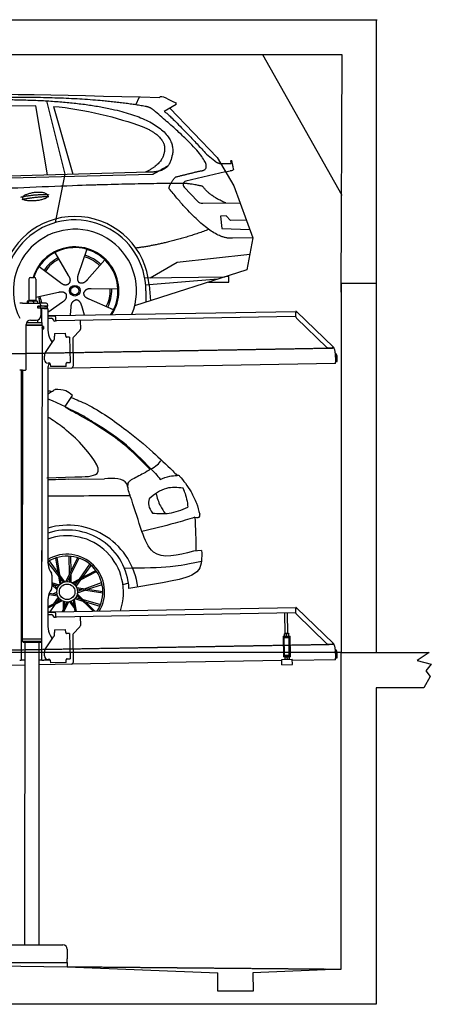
# Model space of a CAD drawing. Header units: millimetres. Extents: x 873 to 6785, y 6116 to 11716.
# Tile 5 of 5: x 4448 to 6785, y 6116 to 11716. Entities that reach past the tile are written whole.
import ezdxf

# ---------------------------------------------------------------- set-up
doc = ezdxf.new("R2010")
doc.units = ezdxf.units.MM
doc.linetypes.add('GEN3', pattern=[6.25, 5, -1.25])
doc.layers.get('0').update_dxf_attribs({"lineweight": 25})
doc.layers.add('3', color=6, linetype='GEN3', lineweight=25)
doc.layers.add('5', color=3, linetype='Continuous', lineweight=25)
doc.layers.add('Car', color=10, linetype='Continuous')

msp = doc.modelspace()

# ---------------------------------------------------------------- linework, layer by layer
for p, q in [((878.9, 11715.5), (6478.9, 11715.5)), ((6472.8, 11715.5), (6472.8, 10165.9)), ((6278.9, 11515.5), (1073.7, 11515.5)), ((6278.9, 10715.5), (5828.9, 11515.5)), ((6272.8, 10165.9), (6278.9, 11515.5)), ((4509.6, 10250), (4529.6, 10250)), ((4499.6, 10240), (4499.6, 10120)), ((4539.6, 10240), (4539.6, 10120)), ((6472.8, 10215.9), (6272.8, 10215.9)), ((6272.8, 10215.9), (6272.8, 8115.9)), ((6472.8, 10215.9), (6472.8, 8115.9)), ((4463.6, 10102.5), (4447.6, 10102.5)), ((4463.6, 10102.5), (4557.6, 10102.5)), ((4489.6, 10112.5), (4489.6, 10102.5)), ((4492.1, 10115), (4491.6, 10114.7)), ((4492.5, 10115), (4492.1, 10115)), ((4510.3, 10115), (4492.5, 10115)), ((4495.4, 10112.5), (4495.4, 10102.5)), ((4499.6, 10120), (4539.6, 10120)), ((4501.6, 10115), (4501.6, 10120)), ((4537.4, 10115), (4510.3, 10115)), ((4525.3, 10112.5), (4525.3, 10102.5)), ((4547.1, 10115), (4537.4, 10115)), ((4537.6, 10115), (4537.6, 10120)), ((4547.1, 10115), (4547.5, 10114.7)), ((4549.5, 10112.5), (4549.5, 10102.5)), ((4549.6, 10086.5), (4564.6, 10086.5)), ((4549.6, 10074), (4549.6, 10086.5)), ((4564.6, 10086), (4549.6, 10086)), ((4550.6, 10086), (4550.6, 10074)), ((4597.6, 10102.5), (4557.6, 10102.5)), ((4564.6, 10086), (4565.6, 10086)), ((4567.7, 10086), (4565.6, 10086)), ((4565.6, 10074), (4565.6, 10086)), ((4567.6, 10092.5), (4567.6, 10089.5)), ((4603.4, 10086), (4567.7, 10086)), ((4588.6, 10086.5), (4604.6, 10086.5)), ((4588.6, 10086.5), (4588.6, 10086)), ((4603.4, 10086), (4605.6, 10086)), ((4605.6, 10074), (4605.6, 10086)), ((4607.6, 10089.5), (4607.6, 10092.5)), ((4564.6, 10074), (4549.6, 10074)), ((4565.6, 10074), (4564.6, 10074)), ((4565.6, 10074), (4567.7, 10074)), ((4567.6, 10071), (4567.6, 10032.5)), ((4603.4, 10074), (4567.7, 10074)), ((4572.6, 9993.9), (4572.6, 10072.5)), ((4584.6, 10072.5), (4572.6, 10072.5)), ((4584.6, 10072.5), (4606.6, 10072.5)), ((4605.6, 10074), (4603.4, 10074)), ((4607.6, 10071.5), (4607.6, 9949.5)), ((4607.6, 10032.3), (4641, 10032.8)), ((4641.1, 10028.8), (4607.6, 10028.3)), ((4641, 10032.8), (4651, 10033)), ((4651.1, 10029), (4641.1, 10028.8)), ((4651, 10033), (6015.8, 10056.8)), ((4651.2, 10025), (4651, 10033)), ((4651.2, 10025), (4651.5, 10008)), ((6011.4, 10026.8), (4656.6, 10003.1)), ((6017, 10058.5), (6015.6, 10057.1)), ((6017.4, 10055.4), (6015.6, 10057.1)), ((6016.1, 10025.9), (6015.7, 10048.4)), ((6016, 10050), (6015.8, 10056.8)), ((6017, 10058.5), (6018.8, 10056.8)), ((6018.9, 10053.9), (6017.4, 10055.4)), ((6018.8, 10056.8), (6020.3, 10055.3)), ((6018.9, 10053.9), (6019.2, 10054.3)), ((6019.2, 10054.3), (6020.3, 10055.3)), ((6020.3, 10055.3), (6229.5, 9853.3)), ((4483.6, 9725.5), (4483.6, 9982.5)), ((4483.6, 9980.8), (4574.5, 9980.6)), ((4483.6, 9979), (4571.5, 9978.9)), ((4571.5, 9978.9), (4483.6, 9979)), ((4574.5, 9977.2), (4483.6, 9977.3)), ((4486.4, 9994), (4574.6, 9993.9)), ((4508.6, 10007.5), (4542.6, 10007.5)), ((4549.6, 9993.9), (4549.6, 10008.5)), ((4571.5, 9978.9), (4574.5, 9980.6)), ((4571.5, 9978.9), (4574.5, 9977.2)), ((4572.6, 9978.3), (4572.6, 9979.5)), ((4574.5, 9980.6), (4574.6, 9993.9)), ((4574.5, 9977.2), (4574.5, 9971.4)), ((4574.5, 9971.4), (4581.5, 9971.4)), ((4581.5, 9956.4), (4581.5, 9971.4)), ((4582.5, 9970.4), (4581.5, 9971.4)), ((4582.5, 9970.4), (4582.5, 9957.4)), ((4607.6, 10017.2), (4628.8, 10017.6)), ((4639, 10007.8), (4639, 10006.8)), ((4644.1, 10001.9), (4649.1, 10002)), ((4791.5, 10005.5), (4792.4, 9954.6)), ((6193, 9851), (6019.2, 10018.9)), ((4574.5, 9956.4), (4571.8, 8191.9)), ((4574.5, 9956.4), (4581.5, 9956.4)), ((4582.5, 9957.4), (4581.5, 9956.4)), ((4645.3, 9930.9), (4708.3, 9932)), ((4645.3, 9930.9), (4645.6, 9914.9)), ((4645.7, 9910.7), (4645.6, 9914.9)), ((4708.6, 9916), (4708.3, 9932)), ((4708.6, 9916), (4708.6, 9915)), ((4789.6, 9947.5), (4751.2, 9907.7)), ((4593.6, 9822.1), (4639.7, 9890.5)), ((4621, 9899.5), (4632.4, 9879.7)), ((4713.7, 9910.1), (4714.7, 9910.1)), ((4730.7, 9910.4), (4714.7, 9910.1)), ((4730.7, 9910.4), (4733.2, 9766.4)), ((4748.4, 9900.5), (4751.1, 9744.7)), ((4587.9, 9781.9), (4587.6, 9801.9)), ((6222.7, 9848.5), (6200.2, 9848.1)), ((6228.5, 9852.3), (6228.1, 9851.9)), ((6229.6, 9850.4), (6228.1, 9851.9)), ((6229.5, 9853.3), (6228.5, 9852.3)), ((6229.5, 9853.3), (6231, 9851.9)), ((6231.4, 9848.7), (6229.6, 9850.4)), ((6231, 9851.9), (6232.8, 9850.1)), ((6231.4, 9848.7), (6232.8, 9850.1)), ((6240, 9820), (6240.9, 9768.7)), ((6242.3, 9803.2), (6242.9, 9770.8)), ((6250.9, 9771), (6250.3, 9803.3)), ((4616.3, 9762.4), (4608.3, 9762.2)), ((4621.4, 9757.5), (4621.6, 9742.5)), ((4711.6, 9744), (4621.6, 9742.5)), ((4711.3, 9761), (4711.3, 9760)), ((4711.6, 9744), (4711.3, 9760)), ((4717.2, 9766.1), (4716.2, 9766.1)), ((4717.2, 9766.1), (4733.2, 9766.4)), ((6241, 9760.7), (4741.3, 9734.5)), ((6241, 9760.7), (6240.9, 9768.7)), ((6242.9, 9770.8), (6250.9, 9771)), ((4463.6, 9722.5), (4447.6, 9722.5)), ((4455.6, 9719.5), (4455.6, 9722.5)), ((4455.6, 9719.5), (4455.6, 8097.5)), ((4464.1, 9722.5), (4461.8, 8192.1)), ((4463.6, 9722.5), (4480.6, 9722.5)), ((4607.6, 9739.5), (4607.6, 8629.1)), ((4741.3, 9734.5), (4607.6, 9732.2)), ((4572.6, 8072.5), (4572.6, 8697)), ((4621, 8579.1), (4627.2, 8568.3)), ((4630.6, 8555.8), (4630.6, 8489.2)), ((4627.2, 8476.7), (4621, 8465.8)), ((4607.6, 8415.8), (4607.6, 8264.5)), ((4607.6, 8347.3), (4641, 8347.8)), ((4641.1, 8343.8), (4607.6, 8343.3)), ((4641, 8347.8), (4651, 8348)), ((4651.1, 8344), (4641.1, 8343.8)), ((4651, 8348), (6015.8, 8371.8)), ((4651.2, 8340), (4651, 8348)), ((6017, 8373.5), (6015.6, 8372.1)), ((6017.4, 8370.4), (6015.6, 8372.1)), ((6016.1, 8340.9), (6015.7, 8363.4)), ((6016, 8365), (6015.8, 8371.8)), ((6017, 8373.5), (6018.8, 8371.8)), ((6018.9, 8368.9), (6017.4, 8370.4)), ((6018.8, 8371.8), (6020.3, 8370.3)), ((6018.9, 8368.9), (6019.2, 8369.3)), ((6019.2, 8369.3), (6020.3, 8370.3)), ((6020.3, 8370.3), (6229.5, 8168.3)), ((4607.6, 8332.2), (4628.8, 8332.6)), ((4639, 8322.8), (4639, 8321.8)), ((4644.1, 8316.9), (4649.1, 8317)), ((4651.2, 8340), (4651.5, 8323)), ((6011.4, 8341.8), (4656.6, 8318.1)), ((4791.5, 8320.5), (4792.4, 8269.6)), ((5955.4, 8224.1), (5953.4, 8340.7)), ((5971.4, 8224.3), (5969.4, 8341)), ((6193, 8166), (6019.2, 8333.9)), ((4645.3, 8245.9), (4708.3, 8247)), ((4645.3, 8245.9), (4645.6, 8229.9)), ((4708.6, 8231), (4708.3, 8247)), ((4789.6, 8262.5), (4751.2, 8222.7)), ((4571.8, 8191.9), (4461.8, 8192.1)), ((4461.8, 8192.1), (4461.8, 8181.1)), ((4461.8, 8181.1), (4571.8, 8180.9)), ((4468.8, 8174.1), (4461.8, 8181.1)), ((4564.8, 8173.9), (4571.8, 8180.9)), ((4571.8, 8191.9), (4571.8, 8180.9)), ((4593.6, 8137.1), (4639.7, 8205.5)), ((4621, 8214.5), (4632.4, 8194.7)), ((4645.7, 8225.7), (4645.6, 8229.9)), ((4708.6, 8231), (4708.6, 8230)), ((4713.7, 8225.1), (4714.7, 8225.1)), ((4730.7, 8225.4), (4714.7, 8225.1)), ((4730.7, 8225.4), (4733.2, 8081.4)), ((4748.4, 8215.5), (4751.1, 8059.7)), ((5943.7, 8209), (5948.7, 8209.1)), ((5943.7, 8209), (5943.8, 8201.1)), ((5948.8, 8201.1), (5943.8, 8201.1)), ((5943.8, 8201.1), (5943.9, 8193.1)), ((5943.9, 8193.1), (5945.4, 8108.1)), ((5948.7, 8209.1), (5978.7, 8209.7)), ((5948.8, 8201.1), (5978.8, 8201.7)), ((5952.1, 8101.2), (5950.4, 8201.2)), ((5952.2, 8224), (5951.4, 8223.6)), ((5951.6, 8210.7), (5951.4, 8222.5)), ((5952.4, 8209.2), (5951.7, 8209.6)), ((5974.7, 8224.4), (5952.2, 8224)), ((5963.6, 8210.9), (5963.4, 8222.7)), ((5974.7, 8224.4), (5975.4, 8224)), ((5974.9, 8209.6), (5975.7, 8210)), ((5975.6, 8211.1), (5975.4, 8222.9)), ((5979, 8101.6), (5977.3, 8201.6)), ((5978.7, 8209.7), (5983.7, 8209.7)), ((5983.8, 8201.7), (5978.8, 8201.7)), ((5983.8, 8201.7), (5983.7, 8209.7)), ((5983.9, 8193.7), (5983.8, 8201.7)), ((5985.4, 8108.8), (5983.9, 8193.7)), ((4564.8, 8173.9), (4468.8, 8174.1)), ((4476.8, 8174), (4474, 6454)), ((4556.8, 8173.9), (4556.8, 6454)), ((6222.7, 8163.5), (6200.2, 8163.1)), ((6228.5, 8167.3), (6228.1, 8166.9)), ((6229.6, 8165.4), (6228.1, 8166.9)), ((6229.5, 8168.3), (6228.5, 8167.3)), ((6229.5, 8168.3), (6231, 8166.9)), ((6231.4, 8163.7), (6229.6, 8165.4)), ((6231, 8166.9), (6232.8, 8165.1)), ((6231.4, 8163.7), (6232.8, 8165.1)), ((6240, 8135), (6240.9, 8083.7)), ((4447.6, 8072.5), (4455.6, 8072.5)), ((4455.6, 8097.5), (4455.6, 8072.5)), ((4463.6, 8072.5), (4455.6, 8072.5)), ((4476.6, 8072.5), (4463.6, 8072.5)), ((4572.6, 8072.5), (4556.6, 8072.5)), ((4572.6, 8072.5), (4584.6, 8072.5)), ((4621.4, 8072.5), (4584.6, 8072.5)), ((4587.9, 8096.9), (4587.6, 8116.9)), ((4616.3, 8077.4), (4608.3, 8077.2)), ((4621.4, 8072.5), (4621.6, 8057.5)), ((4711.3, 8076), (4711.3, 8075)), ((4711.6, 8059), (4711.3, 8075)), ((4717.2, 8081.1), (4716.2, 8081.1)), ((4717.2, 8081.1), (4733.2, 8081.4)), ((5936.1, 8070.4), (4741.3, 8049.5)), ((5936, 8077.1), (5996, 8078.1)), ((5936.5, 8047.1), (5936, 8077.1)), ((5945.4, 8108.1), (5945.6, 8100.1)), ((5945.6, 8100.1), (5950.6, 8100.2)), ((5945.6, 8100.1), (5945.7, 8092.1)), ((5950.7, 8092.2), (5945.7, 8092.1)), ((5950.6, 8100.2), (5980.6, 8100.7)), ((5950.7, 8092.2), (5980.7, 8092.7)), ((5952.1, 8101.2), (5979, 8101.6)), ((5954.5, 8092.2), (5953.7, 8091.8)), ((5953.7, 8090.7), (5953.9, 8078.9)), ((5954.7, 8077.4), (5954, 8077.8)), ((5957.6, 8100.3), (5957.6, 8101.3)), ((5965.7, 8090.9), (5965.9, 8079.1)), ((5973.6, 8100.6), (5973.6, 8101.6)), ((5977, 8092.6), (5977.7, 8092.2)), ((5977.2, 8077.8), (5978, 8078.3)), ((5977.7, 8091.1), (5977.9, 8079.3)), ((5980.6, 8100.7), (5985.6, 8100.8)), ((5985.7, 8092.8), (5980.7, 8092.7)), ((5985.6, 8100.8), (5985.4, 8108.8)), ((5985.7, 8092.8), (5985.6, 8100.8)), ((5996.5, 8048.1), (5996, 8078.1)), ((6241, 8075.7), (5996.1, 8071.4)), ((6241, 8075.7), (6240.9, 8083.7)), ((6242.3, 8118.2), (6242.9, 8085.8)), ((6242.9, 8085.8), (6250.9, 8086)), ((6250.9, 8086), (6250.3, 8118.3)), ((6273.7, 6315.9), (6272.8, 8115.9)), ((6272.8, 8115.9), (6772.8, 8115.9)), ((6772.8, 8115.9), (6704.4, 8071.1)), ((6704.4, 8071.1), (6785.4, 8049.5)), ((4476.5, 8044.9), (4146.4, 8039.2)), ((4741.3, 8049.5), (4556.6, 8046.3)), ((4711.6, 8059), (4621.6, 8057.5)), ((5936.5, 8047.1), (5996.5, 8048.1)), ((6785.4, 8049.5), (6755.3, 8012.8)), ((6755.3, 8012.8), (6778.3, 7980.4)), ((6778.3, 7980.4), (6743.8, 7915.9)), ((6743.8, 7915.9), (6472.8, 7915.9)), ((6472.8, 7915.9), (6472.8, 6115.9)), ((4152.8, 6454), (4692.8, 6454)), ((4717.8, 6429), (4717.8, 6374)), ((1372.8, 6363), (4717.8, 6329.9)), ((4127.8, 6354), (4717.8, 6354)), ((4717.8, 6354), (4717.8, 6374)), ((4717.8, 6354), (4717.8, 6329.9)), ((4717.8, 6329.9), (5572.8, 6295.8)), ((5572.8, 6190.9), (5572.8, 6295.8)), ((6272.8, 6315.9), (5772.3, 6295.8)), ((5772.3, 6295.8), (5772.8, 6190.9)), ((5772.8, 6190.9), (5572.8, 6190.9)), ((6472.8, 6115.9), (872.8, 6115.9))]:
    msp.add_line(p, q)
for centre, radius, start, end in [((4509.6, 10240), 10, 90, 180), ((4529.6, 10240), 10, 0, 90), ((4557.6, 10092.5), 10, 0, 90), ((4564.6, 10089.5), 3, 270, 0), ((4597.6, 10092.5), 10, 0, 90), ((4604.6, 10089.5), 3, 270, 0), ((4542.6, 10032.5), 25, 270, 0), ((4564.6, 10071), 3, 0, 90), ((4604.6, 10071), 3, 22.0009, 90), ((4606.6, 10071.5), 1, 0, 90), ((6011.3, 10031.8), 5, 271, 342.4709), ((6020.7, 10048.5), 5, 129.2435, 181), ((6026.1, 10026.1), 10, 181, 226), ((4508.6, 9982.5), 25, 90, 180), ((4588.4, 9963.9), 15.8, 151.5813, 208.4187), ((4629, 10007.6), 10, 1, 91), ((4644, 10006.9), 5, 181, 271), ((4649, 10007), 5, 271, 327.7633), ((4656.5, 10008.1), 5, 181, 271), ((4707.6, 9949.5), 100, 180, 210), ((4713.6, 9915.1), 5, 181, 271), ((4782.4, 9954.4), 10, 316, 1), ((4610.7, 9910), 35, 326, 1), ((4758.4, 9900.7), 10, 136, 181), ((4622.6, 9802.5), 35, 146, 181), ((6200, 9858.1), 10, 226, 271), ((6222.6, 9853.5), 5, 271, 322.7565), ((6190, 9819.1), 50, 1, 41.0686), ((6234.3, 9803), 16, 1, 68.9757), ((6234.3, 9803), 8, 1, 42.4096), ((4607.9, 9782.2), 20, 181, 271), ((4632.6, 9739.5), 25, 120.6872, 180), ((4616.4, 9757.4), 5, 12.537, 91), ((4716.3, 9761.1), 5, 91, 181), ((4741.1, 9744.5), 10, 271, 1), ((4480.6, 9725.5), 3, 270, 0), ((4571.6, 8673.5), 2, 60, 61.1039), ((4571.6, 8651.5), 2, 297.616, 300), ((4707.6, 8629.1), 100, 180, 210), ((4605.6, 8555.8), 25, 0, 30), ((4707.6, 8415.8), 100, 150, 180), ((4605.6, 8489.2), 25, 330, 0), ((6011.3, 8346.8), 5, 271, 342.4709), ((6020.7, 8363.5), 5, 129.2435, 181), ((4629, 8322.6), 10, 1, 91), ((4644, 8321.9), 5, 181, 271), ((4649, 8322), 5, 271, 327.7633), ((4656.5, 8323.1), 5, 181, 271), ((6026.1, 8341.1), 10, 181, 226), ((4707.6, 8264.5), 100, 180, 210), ((4782.4, 8269.4), 10, 316, 1), ((4610.7, 8225), 35, 326, 1), ((4713.6, 8230.1), 5, 181, 271), ((4758.4, 8215.7), 10, 136, 181), ((4622.6, 8117.5), 35, 146, 181), ((6200, 8173.1), 10, 226, 271), ((6222.6, 8168.5), 5, 271, 322.7565), ((6190, 8134.1), 50, 1, 41.0686), ((6234.3, 8118), 16, 1, 68.9757), ((6234.3, 8118), 8, 1, 42.4096), ((4607.9, 8097.2), 20, 181, 271), ((4616.4, 8072.4), 5, 12.537, 91), ((4716.3, 8076.1), 5, 91, 181), ((4741.1, 8059.5), 10, 271, 1), ((4692.8, 6429), 25, 0, 90)]:
    msp.add_arc(centre, radius, start, end)
for points, weights in [([(4492.5, 10115), (4491.2, 10115), (4489.6, 10112.5)], [1, 1.0379548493, 1]), ([(4495.4, 10112.5), (4493.9, 10115), (4492.5, 10115)], [1, 1.0379548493, 1]), ([(4510.3, 10115), (4503.4, 10115), (4495.4, 10112.5)], [1, 1.0379548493, 1]), ([(4525.3, 10112.5), (4517.3, 10115), (4510.3, 10115)], [1, 1.0379548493, 1]), ([(4537.4, 10115), (4531.8, 10115), (4525.3, 10112.5)], [1, 1.0379548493, 1]), ([(4549.5, 10112.5), (4543, 10115), (4537.4, 10115)], [1, 1.0379548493, 1]), ([(4547.5, 10114.7), (4548.4, 10114.2), (4549.5, 10112.5)], [1.01682908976, 1.02536255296, 1]), ([(5963.4, 8222.7), (5957.4, 8224.6), (5951.4, 8222.5)], [1, 1.15470053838, 1]), ([(5951.4, 8222.5), (5951.4, 8223.6), (5951.4, 8223.6)], [1, 1.07735026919, 1.07735026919]), ([(5951.6, 8210.7), (5957.7, 8208.8), (5963.6, 8210.9)], [1, 1.15470053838, 1]), ([(5951.7, 8209.6), (5951.7, 8209.6), (5951.6, 8210.7)], [1.07735026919, 1.07735026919, 1]), ([(5975.4, 8222.9), (5969.4, 8224.8), (5963.4, 8222.7)], [1, 1.15470053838, 1]), ([(5963.6, 8210.9), (5969.7, 8209), (5975.6, 8211.1)], [1, 1.15470053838, 1]), ([(5975.4, 8224), (5975.4, 8224), (5975.4, 8222.9)], [1.07735026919, 1.07735026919, 1]), ([(5975.6, 8211.1), (5975.7, 8210), (5975.7, 8210)], [1, 1.07735026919, 1.07735026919]), ([(5965.7, 8090.9), (5959.7, 8092.8), (5953.7, 8090.7)], [1, 1.15470053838, 1]), ([(5953.7, 8090.7), (5953.7, 8091.8), (5953.7, 8091.8)], [1, 1.07735026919, 1.07735026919]), ([(5953.9, 8078.9), (5960, 8077), (5965.9, 8079.1)], [1, 1.15470053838, 1]), ([(5954, 8077.8), (5954, 8077.8), (5953.9, 8078.9)], [1.07735026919, 1.07735026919, 1]), ([(5977.7, 8091.1), (5971.7, 8093), (5965.7, 8090.9)], [1, 1.15470053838, 1]), ([(5965.9, 8079.1), (5972, 8077.2), (5977.9, 8079.3)], [1, 1.15470053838, 1]), ([(5977.7, 8092.2), (5977.7, 8092.2), (5977.7, 8091.1)], [1.07735026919, 1.07735026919, 1]), ([(5977.9, 8079.3), (5978, 8078.3), (5978, 8078.3)], [1, 1.07735026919, 1.07735026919])]:
    msp.add_rational_spline(points, weights, degree=2)
for points, knots in [([(6017.3, 10052.1), (6017.1, 10052.2), (6017, 10052.2), (6016.5, 10052.5), (6016.3, 10052.6), (6016.1, 10052.7), (6016, 10052.7), (6015.9, 10052.8), (6015.9, 10052.8), (6015.9, 10052.8)], [0.5739587, 0.5739587, 0.5739587, 0.5739587, 0.6092825, 0.6092825, 0.6845767, 0.6845767, 0.7347196, 0.7347196, 0.7882871, 0.7882871, 0.7882871, 0.7882871]), ([(6018.4, 10053.1), (6018.3, 10053), (6018.1, 10052.9), (6017.8, 10052.6), (6017.7, 10052.5), (6017.6, 10052.4)], [0, 0, 0, 0, 0.0561983, 0.0561983, 0.1123863, 0.1123863, 0.1123863, 0.1123863]), ([(6020.3, 10055.3), (6020.3, 10055.3), (6020.3, 10055.2), (6020.4, 10055), (6020.3, 10054.8), (6019.9, 10054.4), (6019.7, 10054.2), (6019.3, 10053.8), (6019.1, 10053.6), (6018.8, 10053.4), (6018.6, 10053.2), (6018.4, 10053.1)], [0, 0, 0, 0, 0.0783959, 0.0783959, 0.2325433, 0.2325433, 0.3832567, 0.3832567, 0.4558696, 0.4558696, 0.5284931, 0.5284931, 0.5284931, 0.5284931]), ([(6019, 10053.5), (6019, 10053.6), (6019, 10053.7), (6019, 10053.8), (6019, 10053.8), (6018.9, 10053.8), (6018.9, 10053.9), (6018.9, 10053.9)], [0.170101, 0.170101, 0.170101, 0.170101, 0.2190838, 0.2190838, 0.2443424, 0.2443424, 0.2702641, 0.2702641, 0.2702641, 0.2702641]), ([(6226.6, 9850.5), (6226.7, 9850.7), (6226.8, 9850.8), (6227.1, 9851.1), (6227.2, 9851.2), (6227.3, 9851.4)], [0, 0, 0, 0, 0.0559258, 0.0559258, 0.1118618, 0.1118618, 0.1118618, 0.1118618]), ([(6227.3, 9851.4), (6227.4, 9851.6), (6227.6, 9851.8), (6228, 9852.3), (6228.2, 9852.6), (6228.7, 9853.1), (6228.9, 9853.3), (6229.2, 9853.4), (6229.2, 9853.4), (6229.4, 9853.4), (6229.4, 9853.4), (6229.5, 9853.3)], [0, 0, 0, 0, 0.0765895, 0.0765895, 0.2269961, 0.2269961, 0.3763352, 0.3763352, 0.4507859, 0.4507859, 0.5253306, 0.5253306, 0.5253306, 0.5253306]), ([(6228.1, 9851.9), (6228, 9851.9), (6228, 9852), (6227.9, 9852), (6227.8, 9852), (6227.7, 9852)], [0, 0, 0, 0, 0.0395192, 0.0395192, 0.1013995, 0.1013995, 0.1013995, 0.1013995]), ([(6017.3, 8367.1), (6017.1, 8367.2), (6017, 8367.2), (6016.5, 8367.5), (6016.3, 8367.6), (6016.1, 8367.7), (6016, 8367.7), (6015.9, 8367.8), (6015.9, 8367.8), (6015.9, 8367.8)], [0.5739587, 0.5739587, 0.5739587, 0.5739587, 0.6092825, 0.6092825, 0.6845767, 0.6845767, 0.7347196, 0.7347196, 0.7882871, 0.7882871, 0.7882871, 0.7882871]), ([(6018.4, 8368.1), (6018.3, 8368), (6018.1, 8367.9), (6017.8, 8367.6), (6017.7, 8367.5), (6017.6, 8367.4)], [0, 0, 0, 0, 0.0561983, 0.0561983, 0.1123863, 0.1123863, 0.1123863, 0.1123863]), ([(6020.3, 8370.3), (6020.3, 8370.3), (6020.3, 8370.2), (6020.4, 8370), (6020.3, 8369.8), (6019.9, 8369.4), (6019.7, 8369.2), (6019.3, 8368.8), (6019.1, 8368.6), (6018.8, 8368.4), (6018.6, 8368.2), (6018.4, 8368.1)], [0, 0, 0, 0, 0.0783959, 0.0783959, 0.2325433, 0.2325433, 0.3832567, 0.3832567, 0.4558696, 0.4558696, 0.5284931, 0.5284931, 0.5284931, 0.5284931]), ([(6019, 8368.5), (6019, 8368.6), (6019, 8368.7), (6019, 8368.8), (6019, 8368.8), (6018.9, 8368.8), (6018.9, 8368.9), (6018.9, 8368.9)], [0.170101, 0.170101, 0.170101, 0.170101, 0.2190838, 0.2190838, 0.2443424, 0.2443424, 0.2702641, 0.2702641, 0.2702641, 0.2702641]), ([(6226.6, 8165.5), (6226.7, 8165.7), (6226.8, 8165.8), (6227.1, 8166.1), (6227.2, 8166.2), (6227.3, 8166.4)], [0, 0, 0, 0, 0.0559258, 0.0559258, 0.1118618, 0.1118618, 0.1118618, 0.1118618]), ([(6227.3, 8166.4), (6227.4, 8166.6), (6227.6, 8166.8), (6228, 8167.3), (6228.2, 8167.6), (6228.7, 8168.1), (6228.9, 8168.3), (6229.2, 8168.4), (6229.2, 8168.4), (6229.4, 8168.4), (6229.4, 8168.4), (6229.5, 8168.3)], [0, 0, 0, 0, 0.0765895, 0.0765895, 0.2269961, 0.2269961, 0.3763352, 0.3763352, 0.4507859, 0.4507859, 0.5253306, 0.5253306, 0.5253306, 0.5253306]), ([(6228.1, 8166.9), (6228, 8166.9), (6228, 8167), (6227.9, 8167), (6227.8, 8167), (6227.7, 8167)], [0, 0, 0, 0, 0.0395192, 0.0395192, 0.1013995, 0.1013995, 0.1013995, 0.1013995])]:
    msp.add_open_spline(points, degree=3, knots=knots)
for points in [[(4621.4, 9757.5), (4621.3, 9757.8), (4621.3, 9758.1), (4621.2, 9758.4)], [(4621.4, 8072.5), (4621.3, 8072.8), (4621.3, 8073.1), (4621.2, 8073.4)]]:
    msp.add_open_spline(points, degree=3)
at = {"layer": '3'}
for p, q in [((1175.3, 9760.3), (6230.5, 9848.5)), ((1175.3, 8075.3), (6230.4, 8163.5)), ((4717.8, 6329.9), (6272.8, 6315.9))]:
    msp.add_line(p, q, dxfattribs=at)
at = {"layer": '5'}
msp.add_line((6272.8, 8115.9), (872.8, 8115.9), dxfattribs=at)
at = {"layer": 'Car'}
for p, q in [((5106.6, 11231.4), (5128.2, 11276.4)), ((4539.7, 11224.8), (3838, 11222.4)), ((4606.1, 10834), (4539.7, 11224.8)), ((4598.9, 11254.1), (4703.3, 10836.6)), ((4639.4, 11222.3), (4749.3, 10837.9)), ((5336.6, 11233.7), (5267.2, 11193.4)), ((5300.2, 11212.5), (5569.5, 10931.2)), ((5508.8, 10951.3), (5555.1, 10912.2)), ((5569.5, 10931.2), (5662.9, 10770.7)), ((5583.8, 10898.3), (5648.1, 10898.5)), ((2479.9, 10767.4), (5122.3, 10834.5)), ((2526.6, 10777.5), (5177.6, 10849.5)), ((4703.3, 10836.6), (4649.7, 10561.4)), ((5122.3, 10834.5), (5205.2, 10837.4)), ((5616.2, 10851), (5390.7, 10797.1)), ((5616.2, 10851), (5643.8, 10855.5)), ((5380.9, 10763.8), (5457.4, 10683.9)), ((5662.9, 10770.7), (5772.4, 10474.9)), ((5486.8, 10671.6), (5698.5, 10674.5)), ((5620.6, 10599.1), (5587.9, 10598.5)), ((5587.9, 10598.5), (5596, 10527.1)), ((5644.8, 10573.7), (5620.6, 10599.1)), ((5735.3, 10575.2), (5644.8, 10573.7)), ((5596, 10527.1), (5755.2, 10521.4)), ((5772.4, 10474.9), (5655.6, 10473.3)), ((5772.4, 10474.9), (5737.7, 10292.3)), ((4646.6, 10391), (4723.5, 10260.6)), ((4828.5, 10409.6), (4779.5, 10266.3)), ((5341.9, 10336.8), (5754.6, 10381.2)), ((4557.7, 10311.5), (4678.8, 10220.6)), ((4931.6, 10349.6), (4831.4, 10236.2)), ((5188.1, 10247.2), (5341.9, 10336.8)), ((5737.7, 10292.3), (5100.5, 10088.4)), ((5157.8, 10246.8), (5615.2, 10253.1)), ((5634.9, 10255.1), (5621.5, 10255.1)), ((5634.9, 10222.4), (5634.9, 10255.1)), ((5182.4, 10207.9), (5163.1, 10206.4)), ((5573.5, 10239.8), (5182.4, 10207.9)), ((5182.4, 10207.9), (5189.8, 10116.9)), ((5519.1, 10222.4), (5634.9, 10222.4)), ((4539.6, 10137.3), (4667, 10165.6)), ((5005.5, 10182.4), (4854.1, 10184.7)), ((5164.5, 10173.9), (5164.5, 10108.9)), ((4607.6, 10051.9), (4691.2, 10110.7)), ((4735.2, 10034.5), (4739.8, 10082.5)), ((4815.8, 10035.9), (4799.5, 10088.6)), ((4980.3, 10065.8), (4841.4, 10126.1)), ((4705.6, 9516), (4747.6, 9578.5)), ((4601, 9110.5), (4760.1, 9114.9)), ((4722.5, 9101.5), (4928.5, 9104.1)), ((5480.7, 8697.3), (5433.8, 8692.1)), ((4669.5, 8550.9), (4607.6, 8631.3)), ((4666.5, 8569.3), (4615.9, 8637.3)), ((4677.1, 8504.7), (4652.6, 8653.8)), ((4683.5, 8509.9), (4659.6, 8656.1)), ((4709.9, 8520), (4777.9, 8655.3)), ((4718.1, 8520.4), (4784.9, 8652.9)), ((4730.9, 8561.8), (4728.1, 8664.3)), ((4739.3, 8578.4), (4738.4, 8663.5)), ((4745.5, 8513.1), (4879.7, 8582.5)), ((4752.4, 8508.6), (4884.1, 8576.5)), ((4787, 8534.6), (4845, 8619.2)), ((4803.6, 8543.1), (4852.7, 8612.2)), ((4672.9, 8500.3), (4630.6, 8513.5)), ((4661.7, 8481), (4630.6, 8511.8)), ((4703.9, 8518.9), (4675.9, 8556.6)), ((4696, 8516.5), (4678.8, 8538.9)), ((4732.2, 8518.4), (4731.4, 8546.7)), ((4740, 8515.7), (4739.5, 8562.7)), ((4762.5, 8498.7), (4778.5, 8522)), ((4767.3, 8492), (4794.5, 8530.3)), ((4816.4, 8479.5), (4913, 8513.9)), ((5259.1, 8512.6), (5068.2, 8480.3)), ((4659.6, 8473), (4630.6, 8501.7)), ((4658.6, 8458.7), (4632, 8449.2)), ((4667.9, 8493.7), (4640.8, 8501.7)), ((4770.1, 8486.6), (4919.5, 8463.8)), ((4773.1, 8478.9), (4919.6, 8456.4)), ((4775.4, 8456.7), (4819.9, 8471.7)), ((4775.5, 8465), (4802.1, 8474.4)), ((4834.8, 8476.7), (4915.2, 8503.8)), ((5065.3, 8510.4), (5034, 8502.3)), ((4681.8, 8415.1), (4607.6, 8376.9)), ((4688.6, 8410.6), (4607.6, 8368.7)), ((4617.7, 8444.2), (4614.8, 8443.1)), ((4664, 8437.1), (4615.2, 8444.5)), ((4661, 8444.8), (4617.1, 8451.5)), ((4666.8, 8431.7), (4639.6, 8393.4)), ((4671.6, 8424.9), (4655.6, 8401.6)), ((4716, 8403.3), (4688.5, 8348.7)), ((4694.1, 8407.9), (4694.6, 8361)), ((4724.2, 8403.7), (4696.6, 8348.8)), ((4701.9, 8405.3), (4702.7, 8377)), ((4730.2, 8404.8), (4758.2, 8367.1)), ((4738.1, 8407.2), (4755.3, 8384.8)), ((4750.6, 8413.8), (4761, 8349.9)), ((4757, 8419), (4768.3, 8350.1)), ((4761.2, 8423.4), (4806.1, 8409.4)), ((4766.2, 8430), (4793.3, 8422)), ((4772.4, 8442.7), (4864.2, 8351.7)), ((4774.5, 8450.6), (4874.5, 8351.9)), ((4807.8, 8417.7), (4906.2, 8388.8)), ((4821.1, 8404.7), (4902, 8379.3)), ((4647.1, 8389.1), (4618.5, 8347.4))]:
    msp.add_line(p, q, dxfattribs=at)
for centre, radius in [((4760.6, 10174.2), 30.1), ((4760.6, 10174.2), 23.6), ((4717.1, 8461.8), 58.6), ((4717.1, 8461.8), 58.6), ((4717.1, 8461.8), 44.3)]:
    msp.add_circle(centre, radius, dxfattribs=at)
for centre, radius, start, end in [((5395.3, 10777.6), 20, 103.4358, 223.7473), ((5486.3, 10711.6), 40, 223.7473, 270.7861), ((4761.1, 10173.7), 422.7, 4.6504, 165.2126), ((4761.1, 10173.7), 403.4, 0.0315, 193.9312), ((4761.1, 10173.7), 350, 337.6496, 206.4023), ((4761.1, 10173.7), 250, 327.2965, 162.2292), ((4760.6, 10174.2), 245, 326.365, 161.9804), ((4760.6, 10174.2), 209.6, 117.262, 146.3995), ((4760.6, 10174.2), 200.6, 45.1152, 74.5463), ((4760.6, 10174.2), 209.6, 45.262, 74.3995), ((4760.6, 10174.2), 200.6, 117.1152, 146.5463), ((4760.6, 10174.2), 209.6, 189.262, 200.0029), ((4760.6, 10174.2), 200.6, 189.1152, 200.9403), ((4760.6, 10174.2), 200.6, 333.1152, 2.5463), ((4760.6, 10174.2), 209.6, 333.262, 2.3995), ((4721, 8441), 399.6, 6.8459, 106.4881), ((4717.1, 8461.8), 351.6, 3.0084, 108.1411), ((4715.6, 8459.3), 321.3, 340.9528, 109.6462), ((4716.1, 8461.8), 213.7, 329.1899, 120.5103), ((4717.1, 8461.8), 202.8, 327.245, 122.6817)]:
    msp.add_arc(centre, radius, start, end, dxfattribs=at)
for points, degree in [([(2897.7, 11226), (3308.3, 11304.7), (4068.6, 11305.5), (5241.9, 11273.4)], 3), ([(5168.4, 11221.1), (4866.3, 11275.7), (4391.8, 11273.5)], 2), ([(5241.9, 11273.4), (5249.9, 11293), (5297.9, 11257.2), (5335.7, 11242.3)], 3), ([(4639.4, 11222.3), (4811.5, 11208.7), (5008.6, 11157.5), (5142.7, 11108.4)], 3), ([(5218.6, 11191.5), (5192.2, 11216.8), (5168.4, 11221.1)], 2), ([(5336.6, 11233.7), (5338.2, 11235.4), (5333.7, 11237.5), (5338.2, 11241.3), (5335.7, 11242.3)], 4), ([(5470.2, 10855), (5610.8, 10862.4), (5218.6, 11191.5)], 2), ([(5267.2, 11193.4), (5271.3, 11204.2), (5508.8, 10951.3)], 2), ([(5142.7, 11108.4), (5259.3, 11060.5), (5270.1, 10994.5)], 2), ([(5270.1, 10994.5), (5277.3, 10900.2), (5160.9, 10849)], 2), ([(5177.6, 10849.5), (5227.6, 10850.8), (5295.2, 10854.4), (5307.4, 10904.4), (5314.9, 10947.8)], 4), ([(5205.2, 10837.4), (5235.2, 10854.2), (5290.3, 10885.1)], 2), ([(5555.1, 10912.2), (5563.5, 10905.1), (5581.5, 10895.4), (5586, 10898), (5587.9, 10899.6)], 4), ([(5661.3, 10863.5), (5661.6, 10859.8), (5653.9, 10857.1), (5643.8, 10855.5)], 3), ([(5648.1, 10898.5), (5645.4, 10946.5), (5661.3, 10863.5)], 2), ([(5297, 10754.1), (5294.3, 10778.2), (5333.5, 10821.2)], 2), ([(5333.5, 10821.2), (5470.2, 10855)], 1), ([(5398, 10783.6), (4521.2, 10788.7), (2091.9, 10611.8)], 2), ([(5655.6, 10473.3), (5532.8, 10458.4), (5297, 10754.1)], 2), ([(5486.2, 10767.6), (5484.8, 10770.6), (5398, 10783.6)], 2), ([(5619.3, 10673.4), (5533, 10707), (5486.2, 10767.6)], 2), ([(4453.8, 10706.4), (4528.9, 10724.6), (4612.5, 10720.3)], 2), ([(4461.2, 10693.7), (4535, 10709.6), (4612.9, 10710.2)], 2), ([(5522.8, 10522.4), (5299.5, 10441), (5107.1, 10416.5)], 2), ([(4723.5, 10260.6), (4742, 10234.6), (4725.7, 10213.3)], 2), ([(4779.5, 10266.3), (4775.2, 10253.7), (4771.5, 10239.6), (4776.1, 10225.9), (4787, 10219.5)], 4), ([(4678.8, 10220.6), (4702.7, 10199.3), (4725.7, 10213.3)], 2), ([(4831.4, 10236.2), (4822.5, 10226.2), (4812.1, 10216), (4797.9, 10213.2), (4787, 10219.5)], 4), ([(4667, 10165.6), (4697.5, 10175.2), (4712.7, 10153)], 2), ([(4691.2, 10110.7), (4718.8, 10126.9), (4712.7, 10153)], 2), ([(4854.1, 10184.7), (4822.3, 10187.9), (4811.9, 10163.1)], 2), ([(4841.4, 10126.1), (4811.2, 10136.3), (4811.9, 10163.1)], 2), ([(4739.8, 10082.5), (4740.2, 10114.4), (4766, 10122)], 2), ([(4799.5, 10088.6), (4792.7, 10119.8), (4766, 10122)], 2), ([(4607.6, 9606.5), (4614.9, 9604.8), (4622.3, 9603.1), (4629.6, 9601.4)], 3), ([(4607.6, 9559.9), (4673.2, 9532.6), (4737.1, 9499.5), (4801, 9466.5)], 3), ([(5317.4, 9149), (5325.5, 9140.6), (5333.7, 9132.2), (5341.6, 9123.6)], 3), ([(4722.5, 9101.5), (4684.2, 9100.4), (4645.9, 9099.3), (4607.6, 9098.2)], 3), ([(5356, 9120.2), (5366.9, 9106.5), (5377.8, 9092.8), (5388.7, 9079.1)], 3), ([(4607.6, 9007.8), (4763.1, 9008.6), (4918.7, 9008.8), (5074.3, 9009)], 3), ([(5141.3, 8805.2), (5122.1, 8865), (5102.9, 8924.9), (5083.7, 8984.7)], 3), ([(5452.5, 8965.9), (5458.4, 8944.8), (5464.4, 8923.8), (5470.4, 8902.8)], 3), ([(5442.4, 8885.6), (5445.6, 8823.7), (5448.7, 8758), (5447.4, 8692.3)], 3)]:
    msp.add_open_spline(points, degree=degree, dxfattribs=at)
for points, degree, knots in [([(3067.6, 11216.7), (3094.5, 11218.3), (3233.4, 11225.1), (4254, 11272.4), (4874.1, 11282.4), (5347.2, 11135.1), (5314.9, 10947.8)], 4, [0.0821318, 0.0821318, 0.0821318, 0.0821318, 0.0821318, 0.258851, 0.508851, 1, 1, 1, 1, 1]), ([(4462.8, 10701.3), (4461.8, 10709.5), (4482.5, 10726.2), (4564.8, 10747.8), (4658.4, 10716.3), (4572.6, 10683.2), (4487.8, 10682.3), (4463.8, 10693), (4462.8, 10701.3)], 5, [0, 0, 0, 0, 0, 0, 0.300106, 0.500106, 0.700106, 1, 1, 1, 1, 1, 1]), ([(4607.6, 9584.5), (4614.1, 9590.2), (4627.2, 9600.8), (4642.2, 9608.7), (4649.6, 9612.6)], 3, [24.056329, 24.056329, 24.056329, 24.056329, 49.952811, 74.807512, 74.807512, 74.807512, 74.807512]), ([(4747.6, 9578.5), (4735.2, 9588.7), (4707, 9611.8), (4670.2, 9612.3), (4649.6, 9612.6)], 3, [0, 0, 0, 0, 46.767553, 106.509276, 106.509276, 106.509276, 106.509276]), ([(4739.5, 9566.6), (4769.6, 9555.2), (4882.1, 9507.6), (5035, 9397.1), (5196.2, 9267.4), (5280, 9185.5), (5317.4, 9149)], 3, [81.28943, 81.28943, 81.28943, 81.28943, 177.478599, 447.052282, 641.99526, 798.532051, 798.532051, 798.532051, 798.532051]), ([(4715, 9505.6), (4711.9, 9507.1), (4707.1, 9509.4), (4706, 9514.3), (4705.6, 9516)], 3, [0, 0, 0, 0, 9.642512, 14.7022, 14.7022, 14.7022, 14.7022]), ([(5188, 9157.3), (5153.5, 9193.2), (5088.1, 9261.4), (4963.8, 9361.1), (4838.2, 9438.3), (4748.3, 9487.4), (4715, 9505.6)], 3, [0, 0, 0, 0, 149.272731, 283.158349, 476.788382, 590.587135, 590.587135, 590.587135, 590.587135]), ([(5193, 9160.3), (5141.8, 9213.8), (5049, 9310.7), (4907.5, 9400.2), (4828.9, 9449.1), (4801, 9466.5)], 3, [0, 0, 0, 0, 221.432117, 400.73031, 499.463844, 499.463844, 499.463844, 499.463844]), ([(4788.1, 9312), (4755.7, 9342.5), (4699.5, 9395.4), (4635.2, 9437.7), (4607.6, 9455)], 3, [0, 0, 0, 0, 133.192139, 230.813802, 230.813802, 230.813802, 230.813802]), ([(4760.1, 9114.9), (4814.7, 9115.8), (4955.3, 9118.1), (4851.5, 9238.4), (4788.1, 9312)], 3, [0, 0, 0, 0, 128.620873, 331.068373, 331.068373, 331.068373, 331.068373]), ([(5193, 9160.3), (5205.4, 9167.5), (5228.5, 9180.9), (5245.5, 9201.5), (5253.3, 9211)], 3, [0, 0, 0, 0, 42.645471, 79.346255, 79.346255, 79.346255, 79.346255]), ([(5193, 9160.3), (5178.9, 9151.7), (5142.2, 9129.4), (5103.7, 9110.1), (5080.1, 9098.2)], 3, [0, 0, 0, 0, 49.545374, 128.930633, 128.930633, 128.930633, 128.930633]), ([(5193, 9160.3), (5201.7, 9151.6), (5220.5, 9133), (5236.7, 9112.1), (5245.3, 9101)], 3, [0, 0, 0, 0, 36.838667, 79.166762, 79.166762, 79.166762, 79.166762]), ([(5063.7, 9050.1), (5061.4, 9059.1), (5047.7, 9111.7), (4982.6, 9107.5), (4928.5, 9104.1)], 3, [0, 0, 0, 0, 26.517534, 156.499962, 156.499962, 156.499962, 156.499962]), ([(5083.7, 8984.7), (5074.8, 9006.9), (5062.1, 9038.7), (5061.9, 9083.9), (5075.2, 9094.4), (5080.1, 9098.2)], 3, [0, 0, 0, 0, 73.007743, 104.287906, 122.141424, 122.141424, 122.141424, 122.141424]), ([(5245.3, 9101), (5263.5, 9108.1), (5294.5, 9120.2), (5327.5, 9123), (5341.1, 9124.2)], 3, [0, 0, 0, 0, 58.188686, 99.013397, 99.013397, 99.013397, 99.013397]), ([(5341.6, 9123.6), (5344.1, 9124.6), (5349.5, 9126.7), (5353.7, 9122.5), (5356, 9120.2)], 3, [0, 0, 0, 0, 7.341091, 16.139014, 16.139014, 16.139014, 16.139014]), ([(5388.7, 9079.1), (5399.9, 9063), (5424.7, 9027.2), (5442.6, 8987.6), (5452.5, 8965.9)], 3, [0, 0, 0, 0, 58.786305, 130.177301, 130.177301, 130.177301, 130.177301]), ([(5375.6, 9052.2), (5343.1, 9054.9), (5271.2, 9060.9), (5213.8, 9016.1), (5182.4, 8991.5)], 3, [0, 0, 0, 0, 94.487637, 209.237022, 209.237022, 209.237022, 209.237022]), ([(5221.1, 9021.5), (5228.1, 8997.2), (5240, 8956.1), (5264.4, 8921.2), (5274.5, 8906.8)], 3, [0, 0, 0, 0, 75.012833, 127.182996, 127.182996, 127.182996, 127.182996]), ([(5373.9, 9052.3), (5379.7, 9039.3), (5393.2, 9007.3), (5400, 8973.8), (5402.1, 8942.8)], 3, [110.763452, 110.763452, 110.763452, 110.763452, 121.977518, 218.142576, 218.142576, 218.142576, 218.142576]), ([(5182.4, 8991.5), (5180.4, 8978.4), (5175.8, 8949), (5192.2, 8923.8), (5201.3, 8909.7)], 3, [0, 0, 0, 0, 38.348985, 86.559031, 86.559031, 86.559031, 86.559031]), ([(5201.3, 8909.7), (5233.6, 8907.1), (5303.1, 8901.4), (5367.6, 8928.4), (5402.1, 8942.8)], 3, [0, 0, 0, 0, 95.808815, 206.167551, 206.167551, 206.167551, 206.167551]), ([(5442.4, 8885.6), (5405.1, 8874.1), (5305.8, 8843.4), (5204.5, 8819.9), (5141.3, 8805.2)], 3, [0, 0, 0, 0, 117.042141, 311.696547, 311.696547, 311.696547, 311.696547]), ([(5442.4, 8885.6), (5455.8, 8884.7), (5474.8, 8883.5), (5471, 8898.9), (5469.9, 8903.3)], 3, [0, 0, 0, 0, 29.463593, 41.524587, 41.524587, 41.524587, 41.524587]), ([(5433.8, 8692.1), (5345.9, 8669.5), (5206.1, 8633.6), (5158.8, 8758.7), (5141.3, 8805.2)], 3, [0, 0, 0, 0, 227.121241, 361.349802, 361.349802, 361.349802, 361.349802]), ([(5480.7, 8697.3), (5481.9, 8656.4), (5484.8, 8562.2), (5352.9, 8532.5), (5283.2, 8517.7), (5259.1, 8512.6)], 3, [0, 0, 0, 0, 110.216811, 254.534046, 330.576384, 330.576384, 330.576384, 330.576384]), ([(5479.7, 8634.2), (5369.3, 8611.9), (5304.1, 8600.2), (5149.7, 8596.2), (5042.4, 8595.2)], 3, [0, 0, 0, 0, 214.654148, 534.950981, 534.950981, 534.950981, 534.950981])]:
    msp.add_open_spline(points, degree=degree, knots=knots, dxfattribs=at)

doc.saveas('drawing.dxf')
